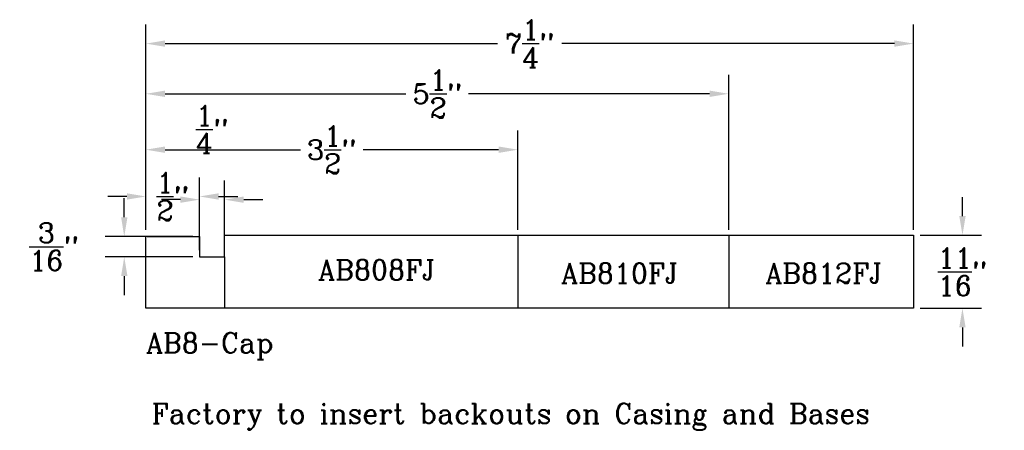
# Model space of a CAD drawing. Extents: x -11.3 to -2.01, y -1.37 to 2.49.
import ezdxf

# ---------------------------------------------------------------- set-up
doc = ezdxf.new("R2010")
doc.units = 0
doc.header["$MEASUREMENT"] = 0
for name, color, linetype in [('DIMEN', 1, 'CONTINUOUS'), ('PROF', 7, 'CONTINUOUS'), ('TEXT', 3, 'CONTINUOUS')]:
    doc.layers.add(name, color=color, linetype=linetype)
doc.styles.add('ROMANC', font='ROMANC', dxfattribs={"height": 0.1875})
doc.dimstyles.get("Standard").update_dxf_attribs({"dimtxt": 0.18, "dimasz": 0.18, "dimexe": 0.18, "dimexo": 0.0625, "dimgap": 0.09, "dimtad": 0, "dimtih": 1, "dimtoh": 1, "dimdec": 4, "dimzin": 0, "dimdsep": 46, "dimtxsty": 'Standard', "dimcen": 0.09, "dimadec": 0, "dimazin": 0, "dimtfac": 1, "dimtdec": 4, "dimtofl": 0, "dimtmove": 0, "dimatfit": 3, "dimfxl": 1, "dimtolj": 1, "dimtzin": 0, "dimarcsym": 0})

# ---------------------------------------------------------------- blocks, each defined once
blk = doc.blocks.new('*D6')
at = {"layer": 'DIMEN', "color": 0, "lineweight": -2}
for p, q in [((-10.1102, 0.5152), (-10.1102, 1.4496)), ((-6.604, 0.5152), (-6.604, 1.4496)), ((-9.9302, 1.2696), (-8.6525, 1.2696)), ((-6.784, 1.2696), (-8.0617, 1.2696))]:
    blk.add_line(p, q, dxfattribs=at)
at = {"layer": 'DIMEN', "color": 0}
for points in [[(-9.9302, 1.2996), (-9.9302, 1.2396), (-10.1102, 1.2696)], [(-6.784, 1.2996), (-6.784, 1.2396), (-6.604, 1.2696)]]:
    blk.add_solid(points, dxfattribs=at)
at = {"layer": 'DIMEN', "color": 0, "insert": (-8.3571, 1.2696), "char_height": 0.1875, "attachment_point": 5, "style": 'ROMANC'}
blk.add_mtext('\\A1;3{\\H1.000000x;\\S1/2;}"', dxfattribs=at)
blk = doc.blocks.new('*D7')
at = {"layer": 'DIMEN', "color": 0, "lineweight": -2}
for p, q in [((-10.1102, 0.5152), (-10.1102, 1.9762)), ((-4.6142, 0.5152), (-4.6142, 1.9762)), ((-9.9302, 1.7962), (-7.6576, 1.7962)), ((-4.7942, 1.7962), (-7.0669, 1.7962))]:
    blk.add_line(p, q, dxfattribs=at)
at = {"layer": 'DIMEN', "color": 0}
for points in [[(-9.9302, 1.8262), (-9.9302, 1.7662), (-10.1102, 1.7962)], [(-4.7942, 1.8262), (-4.7942, 1.7662), (-4.6142, 1.7962)]]:
    blk.add_solid(points, dxfattribs=at)
at = {"layer": 'DIMEN', "color": 0, "insert": (-7.3622, 1.7962), "char_height": 0.1875, "attachment_point": 5, "style": 'ROMANC'}
blk.add_mtext('\\A1;5{\\H1.000000x;\\S1/2;}"', dxfattribs=at)
blk = doc.blocks.new('*D8')
at = {"layer": 'DIMEN', "color": 0, "lineweight": -2}
for p, q in [((-10.1102, 0.5152), (-10.1102, 2.4491)), ((-2.8718, 0.5152), (-2.8718, 2.4491)), ((-9.9302, 2.2691), (-6.7953, 2.2691)), ((-3.0518, 2.2691), (-6.1867, 2.2691))]:
    blk.add_line(p, q, dxfattribs=at)
at = {"layer": 'DIMEN', "color": 0}
for points in [[(-9.9302, 2.2991), (-9.9302, 2.2391), (-10.1102, 2.2691)], [(-3.0518, 2.2991), (-3.0518, 2.2391), (-2.8718, 2.2691)]]:
    blk.add_solid(points, dxfattribs=at)
at = {"layer": 'DIMEN', "color": 0, "insert": (-6.491, 2.2691), "char_height": 0.1875, "attachment_point": 5, "style": 'ROMANC'}
blk.add_mtext('\\A1;7{\\H1.000000x;\\S1/4;}"', dxfattribs=at)
blk = doc.blocks.new('*D9')
at = {"layer": 'DIMEN', "color": 0, "lineweight": -2}
for p, q in [((-2.4093, 0.6435), (-2.4093, 0.8235)), ((-2.8093, 0.4635), (-2.2293, 0.4635)), ((-2.8093, -0.2244), (-2.2293, -0.2244)), ((-2.4093, -0.4044), (-2.4093, -0.5844))]:
    blk.add_line(p, q, dxfattribs=at)
at = {"layer": 'DIMEN', "color": 0}
for points in [[(-2.4393, 0.6435), (-2.3793, 0.6435), (-2.4093, 0.4635)], [(-2.4393, -0.4044), (-2.3793, -0.4044), (-2.4093, -0.2244)]]:
    blk.add_solid(points, dxfattribs=at)
at = {"layer": 'DIMEN', "color": 0, "insert": (-2.4093, 0.1196), "char_height": 0.1875, "attachment_point": 5, "style": 'ROMANC'}
blk.add_mtext('\\A1;{\\H1.000000x;\\S11/16;}"', dxfattribs=at)
blk = doc.blocks.new('*D12')
at = {"layer": 'DIMEN', "color": 0, "lineweight": -2}
for p, q in [((-10.1102, 0.5152), (-10.1102, 1.0089)), ((-9.6047, 0.5152), (-9.6047, 1.0089)), ((-10.2902, 0.8289), (-10.4702, 0.8289)), ((-9.4247, 0.8289), (-9.2447, 0.8289))]:
    blk.add_line(p, q, dxfattribs=at)
at = {"layer": 'DIMEN', "color": 0}
for points in [[(-10.2902, 0.8589), (-10.2902, 0.7989), (-10.1102, 0.8289)], [(-9.4247, 0.8589), (-9.4247, 0.7989), (-9.6047, 0.8289)]]:
    blk.add_solid(points, dxfattribs=at)
at = {"layer": 'DIMEN', "color": 0, "insert": (-9.8575, 0.8289), "char_height": 0.1875, "attachment_point": 5, "style": 'ROMANC'}
blk.add_mtext('\\A1;{\\H1.000000x;\\S1/2;}"', dxfattribs=at)
blk = doc.blocks.new('*D13')
at = {"layer": 'DIMEN', "color": 0, "lineweight": -2}
for p, q in [((-9.6047, 0.3218), (-9.6047, 0.9789)), ((-9.3681, 0.3218), (-9.3681, 0.9789)), ((-9.7847, 0.7989), (-9.9647, 0.7989)), ((-9.1881, 0.7989), (-9.0081, 0.7989))]:
    blk.add_line(p, q, dxfattribs=at)
at = {"layer": 'DIMEN', "color": 0}
for points in [[(-9.7847, 0.8289), (-9.7847, 0.7689), (-9.6047, 0.7989)], [(-9.1881, 0.8289), (-9.1881, 0.7689), (-9.3681, 0.7989)]]:
    blk.add_solid(points, dxfattribs=at)
at = {"layer": 'DIMEN', "color": 0, "insert": (-9.4864, 1.4614), "char_height": 0.1875, "attachment_point": 5, "style": 'ROMANC'}
blk.add_mtext('\\A1;{\\H1.000000x;\\S1/4;}"', dxfattribs=at)
blk = doc.blocks.new('*D14')
at = {"layer": 'DIMEN', "color": 0, "lineweight": -2}
for p, q in [((-10.3146, 0.6327), (-10.3146, 0.8127)), ((-9.6672, 0.4527), (-10.4946, 0.4527)), ((-9.6672, 0.2593), (-10.4946, 0.2593)), ((-10.3146, 0.0793), (-10.3146, -0.1007))]:
    blk.add_line(p, q, dxfattribs=at)
at = {"layer": 'DIMEN', "color": 0}
for points in [[(-10.3446, 0.6327), (-10.2846, 0.6327), (-10.3146, 0.4527)], [(-10.3446, 0.0793), (-10.2846, 0.0793), (-10.3146, 0.2593)]]:
    blk.add_solid(points, dxfattribs=at)
at = {"layer": 'DIMEN', "color": 0, "insert": (-10.9771, 0.356), "char_height": 0.1875, "attachment_point": 5, "style": 'ROMANC'}
blk.add_mtext('\\A1;{\\H1.000000x;\\S3/16;}"', dxfattribs=at)

msp = doc.modelspace()

# ---------------------------------------------------------------- linework, layer by layer
at = {"layer": 'PROF'}
for p, q in [((-10.110244, -0.22436), (-10.110244, 0.452746)), ((-10.099488, 0.452746), (-9.604736, 0.452746)), ((-9.604736, 0.452746), (-9.604736, 0.259287)), ((-9.368115, 0.259287), (-9.368115, 0.463494)), ((-9.368115, 0.463494), (-2.871799, 0.463494)), ((-6.603954, 0.463494), (-6.603954, -0.22436)), ((-4.614188, 0.463494), (-4.614188, -0.22436)), ((-2.871799, 0.463494), (-2.871799, -0.22436)), ((-9.604736, 0.259287), (-9.368115, 0.259287)), ((-9.368115, 0.259287), (-9.368115, -0.22436)), ((-2.871799, -0.22436), (-10.110244, -0.22436))]:
    msp.add_line(p, q, dxfattribs=at)

# ---------------------------------------------------------------- texts
at = {"layer": 'TEXT', "style": 'ROMANC'}
for s, p in [('AB808FJ', (-8.486165, 0.044333)), ('AB810FJ', (-6.195245, 0.01209)), ('AB812FJ', (-4.270013, 0.01209)), ('AB8-Cap', (-10.110244, -0.643521)), ('Factory to insert backouts on Casing and Bases', (-10.056466, -1.30988))]:
    msp.add_text(s, height=0.1875, dxfattribs=at).set_placement(p)

# ---------------------------------------------------------------- dimensions: what is measured, and where the dimension line sits
at = {"layer": 'DIMEN'}
for base, p1, p2, picture, middle in [((-2.871799, 2.2691113), (-10.1102435, 0.4527463), (-2.871799, 0.4527463), '*D8', (-6.4910213, 2.2691113)), ((-4.614188, 1.796212), (-10.110244, 0.452746), (-4.614188, 0.452746), '*D7', (-7.362216, 1.796212)), ((-9.368115, 0.798917), (-9.604736, 0.259287), (-9.368115, 0.259287), '*D13', (-9.486425, 1.461417)), ((-6.603954, 1.269573), (-10.110244, 0.452746), (-6.603954, 0.452746), '*D6', (-8.357099, 1.269573)), ((-9.604736, 0.828917), (-10.110244, 0.452746), (-9.604736, 0.452746), '*D12', (-9.85749, 0.828917))]:
    dim = msp.add_linear_dim(base=base, p1=p1, p2=p2, dimstyle='Standard', override={"dimdec": 5, "dimlunit": 4, "dimtxsty": 'ROMANC', "dimtdec": 5, "dimtmove": 2}, dxfattribs=at)
    dim.commit()
    dim.dimension.update_dxf_attribs({"geometry": picture, "text_midpoint": middle})
for base, p1, p2, picture, middle in [((-10.314598, 0.452746), (-9.604736, 0.259287), (-9.604736, 0.452746), '*D14', (-10.977098, 0.356017)), ((-2.409313, -0.22436), (-2.871799, 0.463494), (-2.871799, -0.22436), '*D9', (-2.409313, 0.119567))]:
    dim = msp.add_linear_dim(base=base, p1=p1, p2=p2, angle=90, dimstyle='Standard', override={"dimdec": 5, "dimlunit": 4, "dimtxsty": 'ROMANC', "dimtdec": 5, "dimtmove": 2}, dxfattribs=at)
    dim.commit()
    dim.dimension.update_dxf_attribs({"geometry": picture, "text_midpoint": middle})

doc.saveas('drawing.dxf')
